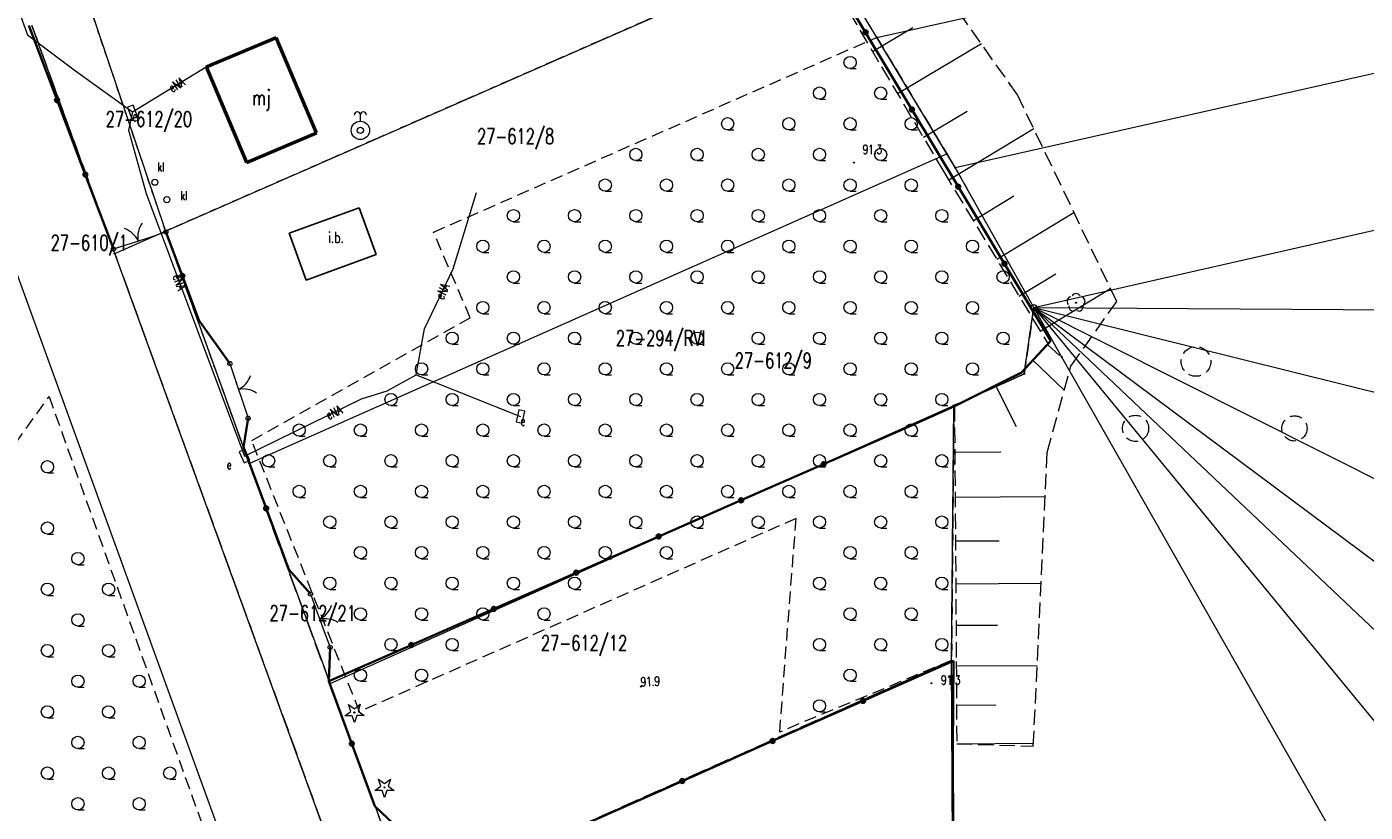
# Model space of a CAD drawing. Header units: metres. Extents: x 7542868 to 7543894, y 5828497 to 5830561.
# Tile 44 of 66: x 7543409 to 7543518, y 5830139 to 5830203. Entities that reach past the tile are written whole.
import ezdxf
from ezdxf.enums import TextEntityAlignment as Align

# ---------------------------------------------------------------- set-up
doc = ezdxf.new("R2010")
doc.units = ezdxf.units.M
for name, pattern in [('2_1', [0]), ('2_BUBZ02', [1.75, 1.25, -0.5]), ('2_BUBZ02G', [1.75, 1.25, -0.5]), ('2_BUIB12_02', [0]), ('2_BUIB12_03', [0]), ('2_PTTL', [1.5, 1, -0.5]), ('3_EGBB01', [0]), ('4_SUPE_01', [0]), ('GDE', [0]), ('GUK', [2, 1.5, -0.5]), ('GUZ', [1, 0.5, -0.5])]:
    doc.linetypes.add(name, pattern=pattern)
doc.layers.get('0').update_dxf_attribs({"color": 250, "linetype": 'CONTINUOUS', "lineweight": 100})
for name, color, linetype, lineweight in [('BUBZ_L_1', 7, '2_BUBZ02', 18), ('BUIB_E_T_6', 7, 'CONTINUOUS', 18), ('BUIB_L_10', 7, '2_BUIB12_02', 25), ('Dzialki', 7, 'GDE', 18), ('EGBB_E_T_0', 7, 'CONTINUOUS', 25), ('EGBB_L_0', 7, '3_EGBB01', 50), ('Kontury', 3, 'GUK', 18), ('KTOK_L_1', 7, '2_1', 18), ('KTOK_L_4', 7, 'CONTINUOUS', 35), ('Numery_dzialek', 7, 'CONTINUOUS', 13), ('Numery_konturow', 3, 'CONTINUOUS', 13), ('Numery_uzytkow', 7, 'CONTINUOUS', 13), ('OBOP_T_0', 3, 'CONTINUOUS', 18), ('OBOP_T_1', 3, 'CONTINUOUS', 18), ('PTTL_L_4', 7, '2_PTTL', 18), ('Punkty', 7, 'CONTINUOUS', 18), ('RTPW_T_0', 7, 'CONTINUOUS', 15), ('SUPE_E_T_3', 1, 'CONTINUOUS', 15), ('SUPE_L_3', 1, '4_SUPE_01', 18), ('SUUE_E_T_2', 7, 'CONTINUOUS', 15), ('SUUE_T_3', 7, 'CONTINUOUS', 18), ('SUUK_E_T_3', 7, 'CONTINUOUS', 15), ('SUUK_T_2', 34, 'CONTINUOUS', 18), ('SUUK_T_4', 7, 'CONTINUOUS', 18), ('SUUW_T_2', 7, 'CONTINUOUS', 18), ('Uzytki', 7, 'GUZ', 18)]:
    doc.layers.add(name, color=color, linetype=linetype, lineweight=lineweight)
doc.styles.get("Standard").update_dxf_attribs({"font": 'Simplex.SHX', "width": 0.75})

# ---------------------------------------------------------------- blocks, each defined once
blk = doc.blocks.new('GRO')
at = {"linetype": 'CONTINUOUS'}
blk.add_circle((0, 0), 0.045, dxfattribs=at)
blk = doc.blocks.new('GRT')
at = {"linetype": 'CONTINUOUS'}
blk.add_circle((0, 0), 0.25, dxfattribs=at)
blk = doc.blocks.new('2_OBOP02_01')
at = {"linetype": 'CONTINUOUS'}
blk.add_circle((0, 0), 0.045, dxfattribs=at)
for centre, start, end in [((-0.36, 0.12), 102.1445, 221.86), ((0, 0.38), 30.1401, 149.8599), ((0.36, 0.12), 318.14, 77.8555), ((-0.22, -0.3), 174.1482, 293.8542), ((0.22, -0.3), 246.1458, 5.8518)]:
    blk.add_arc(centre, 0.375, start, end, dxfattribs=at)
blk = doc.blocks.new('2_OBOP01_01')
at = {"linetype": 'CONTINUOUS'}
for p, q in [((-0.78225, -0.26495), (-0.3012, 0.09375)), ((-0.3012, 0.09375), (-0.4937, 0.6621)), ((-0.4937, 0.6621), (-0.0039, 0.31545)), ((-0.0039, 0.31545), (0.4771, 0.67415)), ((0.4771, 0.67415), (0.2988, 0.1012)), ((0.2988, 0.1012), (0.7886, -0.24545)), ((-0.18225, -0.2575), (-0.78225, -0.26495)), ((0.01025, -0.82585), (-0.18225, -0.2575)), ((0.1886, -0.2529), (0.01025, -0.82585)), ((0.7886, -0.24545), (0.1886, -0.2529))]:
    blk.add_line(p, q, dxfattribs=at)
blk.add_circle((0, 0), 0.045, dxfattribs=at)
blk = doc.blocks.new('2_PTTL05')
at = {"linetype": 'CONTINUOUS'}
blk.add_line((0, -0.5), (0.5, -0.5), dxfattribs=at)
blk.add_circle((0, 0), 0.5, dxfattribs=at)
blk = doc.blocks.new('2_RTPW01')
at = {"linetype": 'CONTINUOUS'}
blk.add_circle((0, 0), 0.045, dxfattribs=at)
blk = doc.blocks.new('4_SUUS18_01')
at = {"linetype": 'CONTINUOUS'}
for p, q in [((0.5, 0.25), (-0.5, 0.25)), ((-0.5, 0.25), (-0.5, -0.25)), ((0.5, -0.25), (0.5, 0.25)), ((-0.5, -0.25), (0.5, -0.25))]:
    blk.add_line(p, q, dxfattribs=at)
blk = doc.blocks.new('4_SUUS22_01')
at = {"linetype": 'CONTINUOUS'}
blk.add_circle((0, 0), 0.25, dxfattribs=at)
blk = doc.blocks.new('4_SUUS15_05')
at = {"linetype": 'CONTINUOUS'}
blk.add_circle((0, 0), 0.25, dxfattribs=at)
blk = doc.blocks.new('4_SUUS14')
at = {"linetype": 'CONTINUOUS'}
blk.add_line((0, 0.75), (0, 1.25), dxfattribs=at)
for radius in [0.75, 0.25]:
    blk.add_circle((0, 0), radius, dxfattribs=at)
for centre in [(-0.25, 1.25), (0.25, 1.25)]:
    blk.add_arc(centre, 0.25, 0, 180, dxfattribs=at)

msp = doc.modelspace()

# ---------------------------------------------------------------- linework, layer by layer
at = {"layer": 'BUBZ_L_1', "linetype": '2_BUBZ02'}
for p, q in [((7543489.56, 5830197.38), (7543470.02, 5830225)), ((7543497.68, 5830180.5), (7543489.56, 5830197.38)), ((7543493.93, 5830175.24), (7543497.68, 5830180.5)), ((7543491.99, 5830168.17), (7543493.93, 5830175.24)), ((7543490.86, 5830144.21), (7543491.99, 5830168.17)), ((7543484.6, 5830144.42), (7543490.86, 5830144.21))]:
    msp.add_line(p, q, dxfattribs=at)
at = {"layer": 'BUBZ_L_1', "linetype": '2_BUBZ02G'}
for p, q in [((7543474.01, 5830207.17), (7543483.54, 5830191.09)), ((7543483.54, 5830191.09), (7543492.08, 5830177.01)), ((7543492.08, 5830177.01), (7543489.89, 5830174.71)), ((7543489.89, 5830174.71), (7543484.42, 5830171.96)), ((7543484.42, 5830171.96), (7543484.57, 5830151.13)), ((7543484.57, 5830151.13), (7543484.6, 5830144.42))]:
    msp.add_line(p, q, dxfattribs=at)
at = {"layer": 'BUBZ_L_1', "linetype": '2_1'}
for p, q in [((7543477.73, 5830200.91), (7543481.02, 5830202.86)), ((7543479.76, 5830197.48), (7543486.62, 5830201.55)), ((7543481.88, 5830193.91), (7543485.45, 5830196.03)), ((7543483.95, 5830190.42), (7543490.89, 5830194.63)), ((7543485.96, 5830187.11), (7543489.26, 5830189.12)), ((7543487.87, 5830183.96), (7543494.18, 5830187.78)), ((7543489.69, 5830180.95), (7543492.7, 5830182.77)), ((7543491.43, 5830178.08), (7543497.17, 5830181.56)), ((7543492.05, 5830176.98), (7543492.99, 5830176.09)), ((7543490.84, 5830175.7), (7543493.39, 5830173.27)), ((7543487.76, 5830173.64), (7543489.45, 5830170.29)), ((7543484.42, 5830171.96), (7543484.43, 5830171.96)), ((7543484.45, 5830168.21), (7543488.2, 5830168.23)), ((7543484.47, 5830164.53), (7543491.82, 5830164.58)), ((7543484.5, 5830160.96), (7543488.08, 5830160.98)), ((7543484.52, 5830157.47), (7543491.49, 5830157.52)), ((7543484.55, 5830154.08), (7543487.94, 5830154.1)), ((7543484.57, 5830150.78), (7543491.17, 5830150.81)), ((7543484.59, 5830147.56), (7543487.8, 5830147.58)), ((7543484.6, 5830144.42), (7543490.88, 5830144.46))]:
    msp.add_line(p, q, dxfattribs=at)
at = {"layer": 'BUIB_L_10', "linetype": '2_BUIB12_03'}
for p, q in [((7543430.08, 5830186.07), (7543435.78, 5830188.15)), ((7543435.78, 5830188.15), (7543437.17, 5830184.35)), ((7543431.47, 5830182.25), (7543430.08, 5830186.07)), ((7543437.17, 5830184.35), (7543431.47, 5830182.25))]:
    msp.add_line(p, q, dxfattribs=at)
at = {"layer": 'Dzialki'}
for p, q in [((7543478.07, 5830202.06), (7543769.09, 5830266.87)), ((7543484.48, 5830191.43), (7543774.74, 5830256.79)), ((7543446.39, 5830076.67), (7543384.27, 5830247.62)), ((7543490.89, 5830180.01), (7543649.95, 5830216.19)), ((7543419.98, 5830186.25), (7543473.5, 5830209.69)), ((7543478.07, 5830202.06), (7543474.72, 5830207.64)), ((7543413.63, 5830205.04), (7543419.98, 5830186.25)), ((7543415.82, 5830184.43), (7543409.05, 5830203.03)), ((7543483.8, 5830192.55), (7543478.07, 5830202.06)), ((7543426.81, 5830167.29), (7543483.8, 5830192.55)), ((7543484.48, 5830191.43), (7543483.8, 5830192.55)), ((7543490.89, 5830180.01), (7543484.48, 5830191.43)), ((7543415.82, 5830184.43), (7543419.98, 5830186.25)), ((7543419.98, 5830186.25), (7543426.81, 5830167.29)), ((7543453.91, 5830079.7), (7543415.82, 5830184.43)), ((7543490.12, 5830174.59), (7543490.89, 5830180.01)), ((7543493.19, 5830175.97), (7543490.89, 5830180.01)), ((7543490.89, 5830180.01), (7543646.46, 5830179.08)), ((7543490.89, 5830180.01), (7543644.27, 5830142)), ((7543490.89, 5830180.01), (7543643.99, 5830103.17)), ((7543490.89, 5830180.01), (7543637.93, 5830070.61)), ((7543490.89, 5830180.01), (7543621.76, 5830056.25)), ((7543490.89, 5830180.01), (7543599.07, 5830048.7)), ((7543521.51, 5830126.26), (7543493.19, 5830175.97)), ((7543484.37, 5830172.03), (7543490.12, 5830174.59)), ((7543433.41, 5830149.34), (7543484.37, 5830172.03)), ((7543484.18, 5830151.21), (7543484.37, 5830172.03)), ((7543426.81, 5830167.29), (7543433.41, 5830149.34)), ((7543439.96, 5830131.56), (7543484.18, 5830151.21)), ((7543484.31, 5830129.3), (7543484.18, 5830151.21)), ((7543433.41, 5830149.34), (7543439.96, 5830131.56))]:
    msp.add_line(p, q, dxfattribs=at)
at = {"layer": 'EGBB_L_0', "linetype": '3_EGBB01'}
for p, q in [((7543423.28, 5830199.66), (7543429, 5830202.05)), ((7543432.31, 5830194.28), (7543429, 5830202.05)), ((7543423.28, 5830199.66), (7543426.6, 5830191.84)), ((7543426.6, 5830191.84), (7543432.31, 5830194.28))]:
    msp.add_line(p, q, dxfattribs=at)
at = {"layer": 'Kontury'}
for p, q in [((7543419.98, 5830186.25), (7543473.5, 5830209.69)), ((7543478.07, 5830202.06), (7543474.72, 5830207.64)), ((7543409.05, 5830203.03), (7543415.82, 5830184.43)), ((7543483.8, 5830192.55), (7543478.07, 5830202.06)), ((7543484.48, 5830191.43), (7543483.8, 5830192.55)), ((7543490.89, 5830180.01), (7543484.48, 5830191.43)), ((7543426.81, 5830167.29), (7543419.98, 5830186.25)), ((7543415.82, 5830184.43), (7543453.91, 5830079.7)), ((7543490.12, 5830174.59), (7543490.89, 5830180.01)), ((7543484.37, 5830172.03), (7543490.12, 5830174.59)), ((7543484.18, 5830151.21), (7543484.37, 5830172.03)), ((7543433.41, 5830149.34), (7543426.81, 5830167.29)), ((7543484.18, 5830151.21), (7543439.96, 5830131.56)), ((7543484.31, 5830129.3), (7543484.18, 5830151.21)), ((7543439.96, 5830131.56), (7543433.41, 5830149.34))]:
    msp.add_line(p, q, dxfattribs=at)
at = {"layer": 'KTOK_L_1'}
for p, q in [((7543418.46, 5830185.68), (7543420, 5830186.18)), ((7543415.72, 5830184.79), (7543417.27, 5830185.29)), ((7543417.03, 5830185.21), (7543418.46, 5830185.68)), ((7543425.23, 5830175.44), (7543425.78, 5830173.81)), ((7543425.7, 5830174.04), (7543426.17, 5830172.62)), ((7543426.17, 5830172.62), (7543426.72, 5830170.98)), ((7543431.81, 5830156.64), (7543432.4, 5830155.04)), ((7543432.31, 5830155.28), (7543432.83, 5830153.87)), ((7543432.83, 5830153.87), (7543433.42, 5830152.28))]:
    msp.add_line(p, q, dxfattribs=at)
for centre in [(7543420, 5830186.18), (7543415.72, 5830184.79), (7543425.23, 5830175.44), (7543426.72, 5830170.98), (7543431.81, 5830156.64), (7543433.42, 5830152.28)]:
    msp.add_circle(centre, 0.17, dxfattribs=at)
for centre, start, end in [((7543415.94, 5830184.57), 25.933, 70.0074), ((7543419.71, 5830185.79), 145.9697, 190.0441), ((7543425.04, 5830175.12), 296.4318, 340.5061), ((7543426.3, 5830171.37), 56.4685, 100.5428), ((7543431.63, 5830156.34), 298.2213, 342.2957), ((7543433, 5830152.62), 58.2581, 102.3324)]:
    msp.add_arc(centre, 2, start, end, dxfattribs=at)
at = {"layer": 'KTOK_L_4'}
for p, q in [((7543473.38, 5830208.76), (7543477.16, 5830202.47)), ((7543411.11, 5830196.94), (7543408.81, 5830203.02)), ((7543477.16, 5830202.47), (7543480.94, 5830196.17)), ((7543413.42, 5830190.87), (7543411.11, 5830196.94)), ((7543480.94, 5830196.17), (7543484.72, 5830189.88)), ((7543415.72, 5830184.79), (7543413.42, 5830190.87)), ((7543484.72, 5830189.88), (7543488.5, 5830183.59)), ((7543421.35, 5830182.58), (7543420, 5830186.18)), ((7543488.5, 5830183.59), (7543492.29, 5830177.3)), ((7543422.69, 5830178.98), (7543421.35, 5830182.58)), ((7543425.23, 5830175.44), (7543422.69, 5830178.98)), ((7543492.29, 5830177.3), (7543489.89, 5830174.71)), ((7543489.89, 5830174.71), (7543484.42, 5830171.96)), ((7543484.42, 5830171.96), (7543480.46, 5830170.19)), ((7543426.33, 5830168.62), (7543426.72, 5830170.98)), ((7543480.46, 5830170.19), (7543473.73, 5830167.23)), ((7543428.19, 5830163.63), (7543426.33, 5830168.62)), ((7543473.73, 5830167.23), (7543466.99, 5830164.28)), ((7543466.99, 5830164.28), (7543460.26, 5830161.33)), ((7543430.05, 5830158.64), (7543428.19, 5830163.63)), ((7543460.26, 5830161.33), (7543453.52, 5830158.37)), ((7543431.81, 5830156.64), (7543430.05, 5830158.64)), ((7543453.52, 5830158.37), (7543446.79, 5830155.42)), ((7543446.79, 5830155.42), (7543440.05, 5830152.47)), ((7543440.05, 5830152.47), (7543433.32, 5830149.52)), ((7543433.32, 5830149.52), (7543433.42, 5830152.28)), ((7543476.95, 5830147.91), (7543484.33, 5830151.17)), ((7543484.33, 5830151.17), (7543484.29, 5830144.09)), ((7543435.19, 5830144.42), (7543433.32, 5830149.52)), ((7543469.56, 5830144.64), (7543476.95, 5830147.91)), ((7543437.06, 5830139.33), (7543435.19, 5830144.42)), ((7543462.18, 5830141.37), (7543469.56, 5830144.64)), ((7543484.29, 5830144.09), (7543484.3, 5830136.7)), ((7543454.79, 5830138.1), (7543462.18, 5830141.37)), ((7543438.65, 5830137.83), (7543437.06, 5830139.33))]:
    msp.add_line(p, q, dxfattribs=at)
for centre in [(7543477.16, 5830202.47), (7543411.11, 5830196.94), (7543480.94, 5830196.17), (7543413.42, 5830190.87), (7543484.72, 5830189.88), (7543488.5, 5830183.59), (7543421.35, 5830182.58), (7543473.73, 5830167.23), (7543466.99, 5830164.28), (7543428.19, 5830163.63), (7543460.26, 5830161.33), (7543453.52, 5830158.37), (7543446.79, 5830155.42), (7543440.05, 5830152.47), (7543476.95, 5830147.91), (7543435.19, 5830144.42), (7543469.56, 5830144.64), (7543462.18, 5830141.37)]:
    msp.add_circle(centre, 0.17, dxfattribs=at)
at = {"layer": 'PTTL_L_4', "linetype": '2_PTTL'}
for p, q in [((7543441.86, 5830186.16), (7543478.07, 5830202.06)), ((7543478.07, 5830202.06), (7543483.8, 5830192.55)), ((7543483.8, 5830192.55), (7543484.48, 5830191.43)), ((7543484.48, 5830191.43), (7543490.89, 5830180.01)), ((7543444.86, 5830179.18), (7543441.86, 5830186.16)), ((7543490.89, 5830180.01), (7543490.12, 5830174.59)), ((7543427.01, 5830169.16), (7543444.86, 5830179.18)), ((7543490.12, 5830174.59), (7543484.37, 5830172.03)), ((7543398.96, 5830156.73), (7543410.46, 5830172.74)), ((7543410.46, 5830172.74), (7543435.63, 5830102.47)), ((7543484.37, 5830172.03), (7543484.18, 5830151.21)), ((7543435.82, 5830147.03), (7543427.01, 5830169.16)), ((7543471.48, 5830162.8), (7543435.82, 5830147.03)), ((7543470.14, 5830145.37), (7543471.48, 5830162.8)), ((7543484.18, 5830151.21), (7543470.14, 5830145.37))]:
    msp.add_line(p, q, dxfattribs=at)
for centre, radius in [((7543504.15, 5830175.61), 1.21), ((7543499.21, 5830170.15), 1.07), ((7543512.19, 5830170.15), 1.03)]:
    msp.add_circle(centre, radius, dxfattribs=at)
at = {"layer": 'SUPE_L_3', "linetype": '4_SUPE_01'}
for p, q in [((7543399.12, 5830228.14), (7543408.71, 5830202.28)), ((7543408.71, 5830202.28), (7543412.63, 5830199.32)), ((7543412.63, 5830199.32), (7543417.27, 5830195.98)), ((7543417.27, 5830195.98), (7543423.28, 5830199.66)), ((7543417.27, 5830195.98), (7543416.95, 5830194.48)), ((7543416.95, 5830194.48), (7543418.4, 5830189.31)), ((7543418.4, 5830189.31), (7543426.43, 5830167.89)), ((7543443.46, 5830183.18), (7543445.38, 5830189.41)), ((7543441.14, 5830178.27), (7543443.46, 5830183.18)), ((7543440.46, 5830174.51), (7543441.14, 5830178.27)), ((7543438.07, 5830173.22), (7543440.46, 5830174.51)), ((7543440.46, 5830174.51), (7543448.97, 5830171.12)), ((7543435.99, 5830172.57), (7543438.07, 5830173.22)), ((7543426.43, 5830167.89), (7543435.99, 5830172.57))]:
    msp.add_line(p, q, dxfattribs=at)
at = {"layer": 'Uzytki'}
for p, q in [((7543473.5, 5830209.69), (7543419.98, 5830186.25)), ((7543478.07, 5830202.06), (7543474.72, 5830207.64)), ((7543419.98, 5830186.25), (7543413.63, 5830205.04)), ((7543409.05, 5830203.03), (7543415.82, 5830184.43)), ((7543483.8, 5830192.55), (7543478.07, 5830202.06)), ((7543484.48, 5830191.43), (7543483.8, 5830192.55)), ((7543490.89, 5830180.01), (7543484.48, 5830191.43)), ((7543426.81, 5830167.29), (7543419.98, 5830186.25)), ((7543415.82, 5830184.43), (7543453.91, 5830079.7)), ((7543490.12, 5830174.59), (7543490.89, 5830180.01)), ((7543484.37, 5830172.03), (7543490.12, 5830174.59)), ((7543484.18, 5830151.21), (7543484.37, 5830172.03)), ((7543433.41, 5830149.34), (7543426.81, 5830167.29)), ((7543484.18, 5830151.21), (7543439.96, 5830131.56)), ((7543484.31, 5830129.3), (7543484.18, 5830151.21)), ((7543439.96, 5830131.56), (7543433.41, 5830149.34))]:
    msp.add_line(p, q, dxfattribs=at)

# ---------------------------------------------------------------- block references
at = {"layer": 'OBOP_T_0'}
for p in [(7543435.4, 5830146.96), (7543437.86, 5830140.85)]:
    msp.add_blockref('2_OBOP01_01', p, dxfattribs=at)
at = {"layer": 'OBOP_T_1'}
msp.add_blockref('2_OBOP02_01', (7543494.35, 5830180.4), dxfattribs=at)
at = {"layer": 'PTTL_L_4'}
for p in [(7543475.89, 5830200.01), (7543473.39, 5830197.51), (7543478.39, 5830197.51), (7543465.89, 5830195.01), (7543470.89, 5830195.01), (7543475.89, 5830195.01), (7543480.89, 5830195.01), (7543458.39, 5830192.51), (7543463.39, 5830192.51), (7543468.39, 5830192.51), (7543473.39, 5830192.51), (7543478.39, 5830192.51), (7543455.89, 5830190.01), (7543460.89, 5830190.01), (7543465.89, 5830190.01), (7543470.89, 5830190.01), (7543475.89, 5830190.01), (7543480.89, 5830190.01), (7543448.39, 5830187.51), (7543453.39, 5830187.51), (7543458.39, 5830187.51), (7543463.39, 5830187.51), (7543468.39, 5830187.51), (7543473.39, 5830187.51), (7543478.39, 5830187.51), (7543483.39, 5830187.51), (7543445.89, 5830185.01), (7543450.89, 5830185.01), (7543455.89, 5830185.01), (7543460.89, 5830185.01), (7543465.89, 5830185.01), (7543470.89, 5830185.01), (7543475.89, 5830185.01), (7543480.89, 5830185.01), (7543485.89, 5830185.01), (7543448.39, 5830182.51), (7543453.39, 5830182.51), (7543458.39, 5830182.51), (7543463.39, 5830182.51), (7543468.39, 5830182.51), (7543473.39, 5830182.51), (7543478.39, 5830182.51), (7543483.39, 5830182.51), (7543488.39, 5830182.51), (7543445.89, 5830180.01), (7543450.89, 5830180.01), (7543455.89, 5830180.01), (7543460.89, 5830180.01), (7543465.89, 5830180.01), (7543470.89, 5830180.01), (7543475.89, 5830180.01), (7543480.89, 5830180.01), (7543485.89, 5830180.01), (7543443.39, 5830177.51), (7543448.39, 5830177.51), (7543453.39, 5830177.51), (7543458.39, 5830177.51), (7543463.39, 5830177.51), (7543468.39, 5830177.51), (7543473.39, 5830177.51), (7543478.39, 5830177.51), (7543483.39, 5830177.51), (7543488.39, 5830177.51), (7543440.89, 5830175.01), (7543445.89, 5830175.01), (7543450.89, 5830175.01), (7543455.89, 5830175.01), (7543460.89, 5830175.01), (7543465.89, 5830175.01), (7543470.89, 5830175.01), (7543475.89, 5830175.01), (7543480.89, 5830175.01), (7543485.89, 5830175.01), (7543438.39, 5830172.51), (7543443.39, 5830172.51), (7543448.39, 5830172.51), (7543453.39, 5830172.51), (7543458.39, 5830172.51), (7543463.39, 5830172.51), (7543468.39, 5830172.51), (7543473.39, 5830172.51), (7543478.39, 5830172.51), (7543483.39, 5830172.51), (7543430.89, 5830170.01), (7543435.89, 5830170.01), (7543440.89, 5830170.01), (7543445.89, 5830170.01), (7543450.89, 5830170.01), (7543455.89, 5830170.01), (7543460.89, 5830170.01), (7543465.89, 5830170.01), (7543470.89, 5830170.01), (7543475.89, 5830170.01), (7543480.89, 5830170.01), (7543410.32, 5830167.02), (7543428.39, 5830167.51), (7543433.39, 5830167.51), (7543438.39, 5830167.51), (7543443.39, 5830167.51), (7543448.39, 5830167.51), (7543453.39, 5830167.51), (7543458.39, 5830167.51), (7543463.39, 5830167.51), (7543468.39, 5830167.51), (7543473.39, 5830167.51), (7543478.39, 5830167.51), (7543483.39, 5830167.51), (7543430.89, 5830165.01), (7543435.89, 5830165.01), (7543440.89, 5830165.01), (7543445.89, 5830165.01), (7543450.89, 5830165.01), (7543455.89, 5830165.01), (7543460.89, 5830165.01), (7543465.89, 5830165.01), (7543470.89, 5830165.01), (7543475.89, 5830165.01), (7543480.89, 5830165.01), (7543433.39, 5830162.51), (7543438.39, 5830162.51), (7543443.39, 5830162.51), (7543448.39, 5830162.51), (7543453.39, 5830162.51), (7543458.39, 5830162.51), (7543463.39, 5830162.51), (7543468.39, 5830162.51), (7543473.39, 5830162.51), (7543478.39, 5830162.51), (7543483.39, 5830162.51), (7543410.32, 5830162.02), (7543412.82, 5830159.52), (7543435.89, 5830160.01), (7543440.89, 5830160.01), (7543445.89, 5830160.01), (7543450.89, 5830160.01), (7543455.89, 5830160.01), (7543460.89, 5830160.01), (7543475.89, 5830160.01), (7543480.89, 5830160.01), (7543410.32, 5830157.02), (7543415.32, 5830157.02), (7543433.39, 5830157.51), (7543438.39, 5830157.51), (7543443.39, 5830157.51), (7543448.39, 5830157.51), (7543453.39, 5830157.51), (7543473.39, 5830157.51), (7543478.39, 5830157.51), (7543483.39, 5830157.51), (7543435.89, 5830155.01), (7543440.89, 5830155.01), (7543445.89, 5830155.01), (7543450.89, 5830155.01), (7543475.89, 5830155.01), (7543480.89, 5830155.01), (7543412.82, 5830154.52), (7543410.32, 5830152.02), (7543415.32, 5830152.02), (7543438.39, 5830152.51), (7543443.39, 5830152.51), (7543473.39, 5830152.51), (7543478.39, 5830152.51), (7543483.39, 5830152.51), (7543412.82, 5830149.52), (7543417.82, 5830149.52), (7543435.89, 5830150.01), (7543440.89, 5830150.01), (7543475.89, 5830150.01), (7543473.39, 5830147.51), (7543410.32, 5830147.02), (7543415.32, 5830147.02), (7543412.82, 5830144.52), (7543417.82, 5830144.52), (7543410.32, 5830142.02), (7543415.32, 5830142.02), (7543420.32, 5830142.02), (7543412.82, 5830139.52), (7543417.82, 5830139.52)]:
    msp.add_blockref('2_PTTL05', p, dxfattribs=at)
at = {"layer": 'Punkty'}
for name, p in [('GRO', (7543478.07, 5830202.06)), ('GRO', (7543483.8, 5830192.55)), ('GRO', (7543484.48, 5830191.43)), ('GRO', (7543419.98, 5830186.25)), ('GRO', (7543415.82, 5830184.43)), ('GRT', (7543490.89, 5830180.01)), ('GRO', (7543493.19, 5830175.97)), ('GRO', (7543490.12, 5830174.59)), ('GRO', (7543484.37, 5830172.03)), ('GRO', (7543426.81, 5830167.29)), ('GRO', (7543484.18, 5830151.21)), ('GRO', (7543433.41, 5830149.34))]:
    msp.add_blockref(name, p, dxfattribs=at)
at = {"layer": 'RTPW_T_0', "rotation": 269.9999974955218}
for p in [(7543476.19, 5830191.84), (7543482.55, 5830149.35)]:
    msp.add_blockref('2_RTPW01', p, dxfattribs=at)
at = {"layer": 'RTPW_T_0'}
msp.add_blockref('2_RTPW01', (7543458.8, 5830149.08), dxfattribs=at)
at = {"layer": 'SUUE_T_3'}
for p, rotation in [((7543417.27, 5830195.98), 291.2403626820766), ((7543448.97, 5830171.12), 258.5630438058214), ((7543426.43, 5830167.89), 294.34760015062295)]:
    msp.add_blockref('4_SUUS18_01', p, dxfattribs=dict(at, rotation=rotation))
at = {"layer": 'SUUK_T_2'}
for p in [(7543419.1, 5830190.24), (7543420.08, 5830188.82)]:
    msp.add_blockref('4_SUUS15_05', p, dxfattribs=at)
at = {"layer": 'SUUK_T_4'}
for p in [(7543419.1, 5830190.24), (7543420.08, 5830188.82)]:
    msp.add_blockref('4_SUUS22_01', p, dxfattribs=at)
at = {"layer": 'SUUW_T_2'}
msp.add_blockref('4_SUUS14', (7543435.89, 5830194.47), dxfattribs=at)

# ---------------------------------------------------------------- texts
at = {"layer": 'BUIB_E_T_6', "width": 0.7}
msp.add_text('i.b.', height=0.9, dxfattribs=at).set_placement((7543433.27, 5830186.18), align=Align.TOP_LEFT)
at = {"layer": 'EGBB_E_T_0', "width": 0.7}
msp.add_text('mj', height=1.25, dxfattribs=at).set_placement((7543427.8, 5830196.96), align=Align.MIDDLE)
at = {"layer": 'Numery_dzialek', "width": 0.7}
for s, p in [('27-612/20', (7543415.09, 5830196.02)), ('27-612/8', (7543445.42, 5830194.61)), ('27-610/1', (7543410.59, 5830185.93)), ('27-612/9', (7543466.47, 5830176.31)), ('27-612/21', (7543428.47, 5830155.69)), ('27-612/12', (7543450.64, 5830153.26))]:
    msp.add_text(s, height=1.25, dxfattribs=at).set_placement(p, align=Align.TOP_LEFT)
at = {"layer": 'Numery_konturow', "width": 0.7}
msp.add_text('27-294/RVI', height=1.25, dxfattribs=at).set_placement((7543456.76, 5830178.13), align=Align.TOP_LEFT)
at = {"layer": 'Numery_uzytkow', "width": 0.7}
msp.add_text('27-294/R', height=1.25, dxfattribs=at).set_placement((7543456.76, 5830178.13), align=Align.TOP_LEFT)
at = {"layer": 'RTPW_T_0', "width": 0.7}
for p in [(7543476.93, 5830193.29), (7543483.33, 5830149.98)]:
    msp.add_text('91.3', height=0.75, dxfattribs=at).set_placement(p, align=Align.TOP_LEFT)
msp.add_text('91.9', height=0.75, rotation=2.7662, dxfattribs=at).set_placement((7543458.8, 5830149.08))
at = {"layer": 'SUPE_E_T_3', "width": 0.7}
for rotation, p in [(31.5163, (7543420.88, 5830198.19)), (290.551, (7543421.11, 5830182.08)), (64.7314, (7543442.59, 5830181.35)), (26.0774, (7543433.73, 5830171.46))]:
    msp.add_text('eNA', height=0.75, rotation=rotation, dxfattribs=at).set_placement(p, align=Align.MIDDLE)
at = {"layer": 'SUUE_E_T_2', "width": 0.7}
for p in [(7543417.27, 5830195.98), (7543448.97, 5830171.12), (7543424.97, 5830167.56)]:
    msp.add_text('e', height=0.75, dxfattribs=at).set_placement(p, align=Align.TOP_LEFT)
at = {"layer": 'SUUK_E_T_3', "width": 0.7}
for p in [(7543419.3, 5830191.11), (7543421.18, 5830188.77)]:
    msp.add_text('kl', height=0.75, dxfattribs=at).set_placement(p)

doc.saveas('drawing.dxf')
